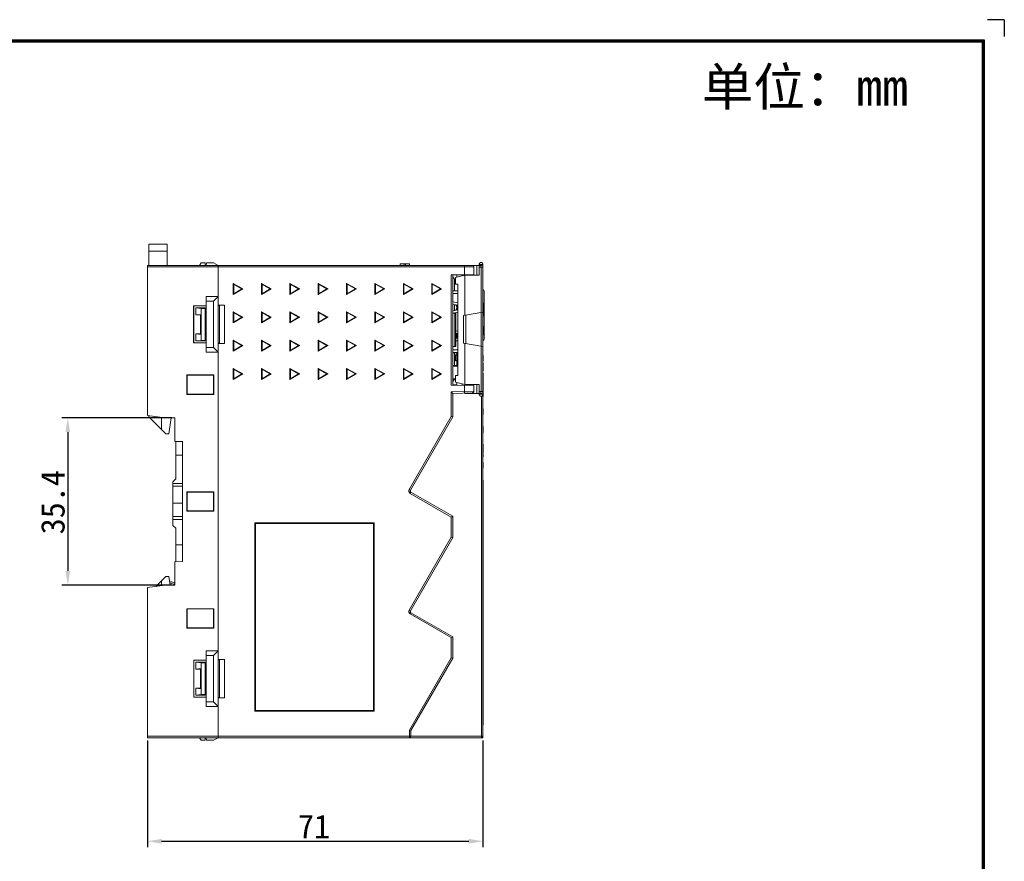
# Model space of a CAD drawing. Extents: x 0 to 427, y -346 to 299.
# Tile 42 of 42: x 219 to 427, y 121 to 299. Entities that reach past the tile are written whole.
import ezdxf
from ezdxf.enums import TextEntityAlignment as Align

# ---------------------------------------------------------------- set-up
doc = ezdxf.new("R2010")
doc.units = 0
doc.header["$LTSCALE"] = 23.1
doc.header["$MEASUREMENT"] = 0
doc.layers.get('0').update_dxf_attribs({"linetype": 'CONTINUOUS'})
doc.layers.get('Defpoints').update_dxf_attribs({"linetype": 'CONTINUOUS'})
doc.styles.get("Standard").update_dxf_attribs({"font": 'isocp3.shx', "bigfont": 'gbcbig.shx'})
doc.styles.add('文字样式①', font='txt')
doc.dimstyles.new('标准样式（宋体）', dxfattribs={"dimtxt": 5, "dimasz": 3, "dimexe": 1.25, "dimexo": 0.625, "dimtad": 1, "dimtoh": 1, "dimdsep": 46, "dimtxsty": '文字样式①', "dimcen": 0, "dimadec": 0, "dimazin": 0, "dimtfac": 1, "dimtofl": 0, "dimtmove": 0, "dimatfit": 3, "dimfxl": 0, "dimarcsym": 0})

# ---------------------------------------------------------------- blocks, each defined once
blk = doc.blocks.new('A3')
for p, q in [((653.92, 299.35), (650.38, 299.35)), ((653.92, 299.35), (653.92, 295.81)), ((231.12, 295.1), (649.67, 295.1)), ((231.35, 294.88), (649.45, 294.88)), ((231.57, 294.65), (649.22, 294.65)), ((649.22, 294.65), (649.22, 4.69)), ((649.45, 294.88), (649.45, 4.47)), ((649.67, 295.1), (649.67, 4.24))]:
    blk.add_line(p, q)
for tag, p in [('XXXE', (541.66, 30.61)), ('XXXC', (574.68, 30.61)), ('XXXA', (625.44, 30.61)), ('XXXG', (499.17, 23.61)), ('XXXK', (515.42, 22.59)), ('XXXF', (541.66, 23.61)), ('XXXD', (574.68, 23.61)), ('XXXB', (625.44, 23.61)), ('XXXM', (502.54, 6.73))]:
    blk.add_attdef(tag, text='', height=2.5).set_placement(p, align=Align.CENTER)
blk.add_attdef('XXXJ', text='', height=2.5).set_placement((504.73, 17.63), align=Align.MIDDLE_RIGHT)
blk = doc.blocks.new('*D14')
at = {"color": 0, "lineweight": -2}
for p, q in [((250.86, 215.04), (227.57, 215.04)), ((228.82, 212.04), (228.82, 182.64)), ((250.86, 179.64), (227.57, 179.64))]:
    blk.add_line(p, q, dxfattribs=at)
at = {"color": 0, "lineweight": 9}
for points in [[(228.32, 212.04), (229.32, 212.04), (228.82, 215.04)], [(228.32, 182.64), (229.32, 182.64), (228.82, 179.64)]]:
    blk.add_solid(points, dxfattribs=at)
at = {"layer": 'Defpoints', "color": 0, "lineweight": 9}
for p in [(251.48, 215.04), (228.82, 179.64), (251.48, 179.64)]:
    blk.add_point(p, dxfattribs=at)
at = {"color": 0, "lineweight": 9, "insert": (225.69, 197.2), "char_height": 5, "attachment_point": 5, "rotation": 90, "style": '文字样式①'}
blk.add_mtext('35.4', dxfattribs=at)
blk = doc.blocks.new('*D15')
at = {"color": 0, "lineweight": -2}
for p, q in [((245.68, 146.72), (245.68, 124.17)), ((316.68, 146.72), (316.68, 124.17)), ((248.68, 125.42), (313.68, 125.42))]:
    blk.add_line(p, q, dxfattribs=at)
at = {"color": 0, "lineweight": 9}
for points in [[(248.68, 125.92), (248.68, 124.92), (245.68, 125.42)], [(313.68, 125.92), (313.68, 124.92), (316.68, 125.42)]]:
    blk.add_solid(points, dxfattribs=at)
at = {"layer": 'Defpoints', "color": 0, "lineweight": 9}
for p in [(245.68, 147.34), (316.68, 147.34), (316.68, 125.42)]:
    blk.add_point(p, dxfattribs=at)
at = {"color": 0, "lineweight": 9, "insert": (280.94, 128.55), "char_height": 5, "attachment_point": 5, "style": '文字样式①'}
blk.add_mtext('71', dxfattribs=at)

msp = doc.modelspace()

# ---------------------------------------------------------------- linework, layer by layer
at = {"linetype": 'Continuous', "lineweight": 5}
for p, q in [((245.982, 251.841), (245.982, 247.341)), ((245.982, 251.841), (249.882, 251.841)), ((249.882, 250.341), (245.982, 250.341)), ((249.882, 247.341), (249.882, 251.841)), ((245.682, 215.541), (245.682, 247.341)), ((245.682, 247.341), (316.282, 247.341)), ((314.782, 247.041), (245.682, 247.041)), ((257.032, 247.841), (256.665, 247.341)), ((257.032, 247.841), (257.88, 247.841)), ((257.897, 247.341), (257.88, 247.841)), ((258.151, 247.841), (258.125, 247.341)), ((258.151, 247.841), (259.682, 247.841)), ((260.682, 247.341), (259.682, 247.841)), ((260.682, 147.341), (260.682, 247.341)), ((299.17, 247.341), (299.17, 247.641)), ((299.17, 247.641), (301.17, 247.641)), ((300.02, 247.341), (300.02, 247.641)), ((300.32, 247.341), (300.32, 247.641)), ((301.17, 247.341), (301.17, 247.641)), ((312.782, 245.343), (312.782, 247.341)), ((314.782, 245.352), (314.782, 247.041)), ((315.419, 247.341), (315.382, 245.241)), ((315.877, 245.241), (315.909, 246.941)), ((315.882, 247.341), (315.882, 247.541)), ((316.682, 247.541), (315.882, 247.541)), ((316.682, 246.941), (315.909, 246.941)), ((316.281, 237.355), (316.281, 246.941)), ((316.682, 247.541), (316.682, 147.341)), ((309.982, 245.339), (314.782, 245.352)), ((309.982, 221.989), (309.982, 245.343)), ((310.282, 245.34), (310.282, 221.983)), ((310.682, 244.091), (310.682, 241.961)), ((310.684, 244.09), (310.684, 241.961)), ((310.882, 244.741), (312.849, 245.233)), ((310.882, 243.381), (310.882, 244.741)), ((311.182, 245.345), (311.182, 244.816)), ((312.282, 245.345), (312.282, 245.091)), ((312.846, 245.232), (312.882, 245.241)), ((312.846, 245.232), (312.846, 236.75)), ((315.877, 245.241), (312.882, 245.241)), ((313.682, 245.241), (313.682, 245.349)), ((313.882, 245.349), (313.882, 245.241)), ((263.841, 241.152), (263.841, 243.53)), ((263.95, 243.341), (263.841, 243.53)), ((265.901, 242.341), (263.841, 243.53)), ((263.841, 241.152), (265.901, 242.341)), ((263.95, 241.341), (263.95, 243.341)), ((263.95, 243.341), (265.682, 242.341)), ((265.682, 242.341), (263.95, 241.341)), ((265.682, 242.341), (265.901, 242.341)), ((269.841, 241.152), (269.841, 243.53)), ((269.95, 243.341), (269.841, 243.53)), ((271.901, 242.341), (269.841, 243.53)), ((269.841, 241.152), (271.901, 242.341)), ((269.95, 241.341), (269.95, 243.341)), ((269.95, 243.341), (271.682, 242.341)), ((271.682, 242.341), (269.95, 241.341)), ((271.682, 242.341), (271.901, 242.341)), ((275.841, 241.152), (275.841, 243.53)), ((275.95, 243.341), (275.841, 243.53)), ((277.901, 242.341), (275.841, 243.53)), ((275.841, 241.152), (277.901, 242.341)), ((275.95, 241.341), (275.95, 243.341)), ((275.95, 243.341), (277.682, 242.341)), ((277.682, 242.341), (275.95, 241.341)), ((277.682, 242.341), (277.901, 242.341)), ((281.841, 241.152), (281.841, 243.53)), ((281.95, 243.341), (281.841, 243.53)), ((283.901, 242.341), (281.841, 243.53)), ((281.841, 241.152), (283.901, 242.341)), ((281.95, 241.341), (281.95, 243.341)), ((281.95, 243.341), (283.682, 242.341)), ((283.682, 242.341), (281.95, 241.341)), ((283.682, 242.341), (283.901, 242.341)), ((287.841, 241.152), (287.841, 243.53)), ((287.95, 243.341), (287.841, 243.53)), ((289.901, 242.341), (287.841, 243.53)), ((287.841, 241.152), (289.901, 242.341)), ((287.95, 241.341), (287.95, 243.341)), ((287.95, 243.341), (289.682, 242.341)), ((289.682, 242.341), (287.95, 241.341)), ((289.682, 242.341), (289.901, 242.341)), ((293.841, 241.152), (293.841, 243.53)), ((293.95, 243.341), (293.841, 243.53)), ((295.901, 242.341), (293.841, 243.53)), ((293.841, 241.152), (295.901, 242.341)), ((293.95, 241.341), (293.95, 243.341)), ((293.95, 243.341), (295.682, 242.341)), ((295.682, 242.341), (293.95, 241.341)), ((295.682, 242.341), (295.901, 242.341)), ((299.841, 241.152), (299.841, 243.53)), ((299.95, 243.341), (299.841, 243.53)), ((301.901, 242.341), (299.841, 243.53)), ((299.841, 241.152), (301.901, 242.341)), ((299.95, 241.341), (299.95, 243.341)), ((299.95, 243.341), (301.682, 242.341)), ((301.682, 242.341), (299.95, 241.341)), ((301.682, 242.341), (301.901, 242.341)), ((305.841, 241.152), (305.841, 243.53)), ((305.95, 243.341), (305.841, 243.53)), ((307.901, 242.341), (305.841, 243.53)), ((305.841, 241.152), (307.901, 242.341)), ((305.95, 241.341), (305.95, 243.341)), ((305.95, 243.341), (307.682, 242.341)), ((307.682, 242.341), (305.95, 241.341)), ((307.682, 242.341), (307.901, 242.341)), ((311.382, 241.961), (310.282, 241.961)), ((310.682, 243.702), (310.882, 243.702)), ((310.682, 243.446), (310.882, 243.446)), ((311.382, 243.363), (310.882, 243.381)), ((311.382, 224.019), (311.382, 243.363)), ((316.932, 241.791), (316.932, 231.791)), ((258.139, 239.741), (258.113, 240.741)), ((258.113, 240.741), (258.113, 238.773)), ((260.682, 240.741), (258.113, 240.741)), ((258.139, 229.941), (258.139, 239.741)), ((258.139, 239.741), (259.682, 239.741)), ((259.682, 239.741), (260.682, 240.741)), ((259.682, 239.741), (259.682, 229.941)), ((263.95, 241.341), (263.841, 241.152)), ((269.95, 241.341), (269.841, 241.152)), ((275.95, 241.341), (275.841, 241.152)), ((281.95, 241.341), (281.841, 241.152)), ((287.95, 241.341), (287.841, 241.152)), ((293.95, 241.341), (293.841, 241.152)), ((299.95, 241.341), (299.841, 241.152)), ((305.95, 241.341), (305.841, 241.152)), ((310.282, 241.361), (311.382, 241.361)), ((255.449, 238.774), (255.482, 238.741)), ((255.449, 238.773), (255.449, 230.909)), ((258.113, 238.773), (255.449, 238.773)), ((255.482, 238.741), (255.482, 230.941)), ((258.082, 238.741), (255.482, 238.741)), ((255.932, 238.341), (255.932, 236.841)), ((255.932, 238.341), (257.032, 238.219)), ((255.932, 238.341), (257.932, 238.341)), ((257.032, 238.219), (257.032, 236.964)), ((257.883, 238.219), (257.032, 238.219)), ((257.883, 238.219), (257.932, 238.341)), ((257.883, 231.464), (257.883, 238.219)), ((257.932, 238.341), (257.932, 231.341)), ((258.082, 238.741), (258.113, 238.772)), ((258.082, 230.941), (258.082, 238.741)), ((260.682, 238.911), (261.982, 238.911)), ((261.982, 238.911), (260.923, 238.854)), ((260.923, 238.854), (260.923, 230.828)), ((261.982, 230.771), (261.982, 238.911)), ((311.382, 239.427), (310.282, 239.583)), ((310.282, 239.078), (311.034, 238.972)), ((310.282, 237.744), (311.034, 237.85)), ((310.665, 239.024), (310.665, 237.798)), ((311.14, 238.502), (311.14, 238.32)), ((311.14, 238.502), (311.352, 238.472)), ((311.352, 238.35), (311.14, 238.32)), ((311.352, 238.472), (311.352, 238.35)), ((316.702, 239.405), (316.702, 236.608)), ((255.932, 236.841), (257.032, 236.964)), ((256.932, 236.841), (255.932, 236.841)), ((257.055, 236.964), (256.932, 236.841)), ((256.932, 236.841), (256.932, 232.841)), ((257.055, 236.964), (257.032, 236.964)), ((257.055, 236.964), (257.055, 232.719)), ((263.841, 235.152), (263.841, 237.53)), ((263.95, 237.341), (263.841, 237.53)), ((265.901, 236.341), (263.841, 237.53)), ((263.841, 235.152), (265.901, 236.341)), ((263.95, 235.341), (263.95, 237.341)), ((263.95, 237.341), (265.682, 236.341)), ((265.682, 236.341), (263.95, 235.341)), ((265.682, 236.341), (265.901, 236.341)), ((269.841, 235.152), (269.841, 237.53)), ((269.95, 237.341), (269.841, 237.53)), ((271.901, 236.341), (269.841, 237.53)), ((269.841, 235.152), (271.901, 236.341)), ((269.95, 235.341), (269.95, 237.341)), ((269.95, 237.341), (271.682, 236.341)), ((271.682, 236.341), (269.95, 235.341)), ((271.682, 236.341), (271.901, 236.341)), ((275.841, 235.152), (275.841, 237.53)), ((275.95, 237.341), (275.841, 237.53)), ((277.901, 236.341), (275.841, 237.53)), ((275.841, 235.152), (277.901, 236.341)), ((275.95, 235.341), (275.95, 237.341)), ((275.95, 237.341), (277.682, 236.341)), ((277.682, 236.341), (275.95, 235.341)), ((277.682, 236.341), (277.901, 236.341)), ((281.841, 235.152), (281.841, 237.53)), ((281.95, 237.341), (281.841, 237.53)), ((283.901, 236.341), (281.841, 237.53)), ((281.841, 235.152), (283.901, 236.341)), ((281.95, 235.341), (281.95, 237.341)), ((281.95, 237.341), (283.682, 236.341)), ((283.682, 236.341), (281.95, 235.341)), ((283.682, 236.341), (283.901, 236.341)), ((287.841, 235.152), (287.841, 237.53)), ((287.95, 237.341), (287.841, 237.53)), ((289.901, 236.341), (287.841, 237.53)), ((287.841, 235.152), (289.901, 236.341)), ((287.95, 235.341), (287.95, 237.341)), ((287.95, 237.341), (289.682, 236.341)), ((289.682, 236.341), (287.95, 235.341)), ((289.682, 236.341), (289.901, 236.341)), ((293.841, 235.152), (293.841, 237.53)), ((293.95, 237.341), (293.841, 237.53)), ((295.901, 236.341), (293.841, 237.53)), ((293.841, 235.152), (295.901, 236.341)), ((293.95, 235.341), (293.95, 237.341)), ((293.95, 237.341), (295.682, 236.341)), ((295.682, 236.341), (293.95, 235.341)), ((295.682, 236.341), (295.901, 236.341)), ((299.841, 235.152), (299.841, 237.53)), ((299.95, 237.341), (299.841, 237.53)), ((301.901, 236.341), (299.841, 237.53)), ((299.841, 235.152), (301.901, 236.341)), ((299.95, 235.341), (299.95, 237.341)), ((299.95, 237.341), (301.682, 236.341)), ((301.682, 236.341), (299.95, 235.341)), ((301.682, 236.341), (301.901, 236.341)), ((305.841, 235.152), (305.841, 237.53)), ((305.95, 237.341), (305.841, 237.53)), ((307.901, 236.341), (305.841, 237.53)), ((305.841, 235.152), (307.901, 236.341)), ((305.95, 235.341), (305.95, 237.341)), ((305.95, 237.341), (307.682, 236.341)), ((307.682, 236.341), (305.95, 235.341)), ((307.682, 236.341), (307.901, 236.341)), ((310.282, 237.239), (311.382, 237.395)), ((310.282, 237.191), (310.982, 237.191)), ((310.732, 230.191), (310.732, 237.191)), ((310.982, 237.191), (310.982, 230.191)), ((312.582, 236.703), (316.682, 237.426)), ((312.582, 230.879), (312.582, 236.703)), ((313.082, 236.791), (313.082, 230.791)), ((316.289, 230.226), (316.289, 237.357)), ((263.95, 235.341), (263.841, 235.152)), ((269.95, 235.341), (269.841, 235.152)), ((275.95, 235.341), (275.841, 235.152)), ((281.95, 235.341), (281.841, 235.152)), ((287.95, 235.341), (287.841, 235.152)), ((293.95, 235.341), (293.841, 235.152)), ((299.95, 235.341), (299.841, 235.152)), ((305.95, 235.341), (305.841, 235.152)), ((311.382, 233.427), (310.982, 233.484)), ((316.702, 234.44), (316.702, 232.564)), ((255.932, 232.841), (255.932, 231.341)), ((257.032, 232.719), (255.932, 232.841)), ((255.932, 232.841), (256.932, 232.841)), ((257.032, 231.464), (255.932, 231.341)), ((257.932, 231.341), (255.932, 231.341)), ((256.932, 232.841), (257.055, 232.719)), ((257.032, 232.719), (257.032, 231.464)), ((257.055, 232.719), (257.032, 232.719)), ((257.032, 231.464), (257.883, 231.464)), ((257.932, 231.341), (257.883, 231.464)), ((263.841, 229.152), (263.841, 231.53)), ((263.95, 231.341), (263.841, 231.53)), ((265.901, 230.341), (263.841, 231.53)), ((263.95, 229.341), (263.95, 231.341)), ((263.95, 231.341), (265.682, 230.341)), ((269.841, 229.152), (269.841, 231.53)), ((269.95, 231.341), (269.841, 231.53)), ((271.901, 230.341), (269.841, 231.53)), ((269.95, 229.341), (269.95, 231.341)), ((269.95, 231.341), (271.682, 230.341)), ((275.841, 229.152), (275.841, 231.53)), ((275.95, 231.341), (275.841, 231.53)), ((277.901, 230.341), (275.841, 231.53)), ((275.95, 229.341), (275.95, 231.341)), ((275.95, 231.341), (277.682, 230.341)), ((281.841, 229.152), (281.841, 231.53)), ((281.95, 231.341), (281.841, 231.53)), ((283.901, 230.341), (281.841, 231.53)), ((281.95, 229.341), (281.95, 231.341)), ((281.95, 231.341), (283.682, 230.341)), ((287.841, 229.152), (287.841, 231.53)), ((287.95, 231.341), (287.841, 231.53)), ((289.901, 230.341), (287.841, 231.53)), ((287.95, 229.341), (287.95, 231.341)), ((287.95, 231.341), (289.682, 230.341)), ((293.841, 229.152), (293.841, 231.53)), ((293.95, 231.341), (293.841, 231.53)), ((295.901, 230.341), (293.841, 231.53)), ((293.95, 229.341), (293.95, 231.341)), ((293.95, 231.341), (295.682, 230.341)), ((299.841, 229.152), (299.841, 231.53)), ((299.95, 231.341), (299.841, 231.53)), ((301.901, 230.341), (299.841, 231.53)), ((299.95, 229.341), (299.95, 231.341)), ((299.95, 231.341), (301.682, 230.341)), ((305.841, 229.152), (305.841, 231.53)), ((305.95, 231.341), (305.841, 231.53)), ((307.901, 230.341), (305.841, 231.53)), ((305.95, 229.341), (305.95, 231.341)), ((305.95, 231.341), (307.682, 230.341)), ((311.034, 232.972), (310.982, 232.979)), ((310.982, 231.843), (311.034, 231.85)), ((310.982, 231.338), (311.382, 231.395)), ((311.14, 232.32), (311.14, 232.502)), ((311.14, 232.502), (311.352, 232.472)), ((311.352, 232.35), (311.14, 232.32)), ((311.352, 232.35), (311.352, 232.472)), ((255.449, 230.908), (255.482, 230.941)), ((255.449, 230.909), (258.113, 230.909)), ((255.482, 230.941), (258.082, 230.941)), ((258.113, 230.91), (258.082, 230.941)), ((258.113, 230.909), (258.113, 228.941)), ((258.139, 229.941), (258.113, 228.941)), ((259.682, 229.941), (258.139, 229.941)), ((260.682, 228.941), (259.682, 229.941)), ((260.682, 230.771), (261.982, 230.771)), ((261.982, 230.771), (260.923, 230.828)), ((263.841, 229.152), (265.901, 230.341)), ((263.95, 229.341), (263.841, 229.152)), ((265.682, 230.341), (263.95, 229.341)), ((265.682, 230.341), (265.901, 230.341)), ((269.841, 229.152), (271.901, 230.341)), ((269.95, 229.341), (269.841, 229.152)), ((271.682, 230.341), (269.95, 229.341)), ((271.682, 230.341), (271.901, 230.341)), ((275.841, 229.152), (277.901, 230.341)), ((275.95, 229.341), (275.841, 229.152)), ((277.682, 230.341), (275.95, 229.341)), ((277.682, 230.341), (277.901, 230.341)), ((281.841, 229.152), (283.901, 230.341)), ((281.95, 229.341), (281.841, 229.152)), ((283.682, 230.341), (281.95, 229.341)), ((283.682, 230.341), (283.901, 230.341)), ((287.841, 229.152), (289.901, 230.341)), ((287.95, 229.341), (287.841, 229.152)), ((289.682, 230.341), (287.95, 229.341)), ((289.682, 230.341), (289.901, 230.341)), ((293.841, 229.152), (295.901, 230.341)), ((293.95, 229.341), (293.841, 229.152)), ((295.682, 230.341), (293.95, 229.341)), ((295.682, 230.341), (295.901, 230.341)), ((299.841, 229.152), (301.901, 230.341)), ((299.95, 229.341), (299.841, 229.152)), ((301.682, 230.341), (299.95, 229.341)), ((301.682, 230.341), (301.901, 230.341)), ((305.841, 229.152), (307.901, 230.341)), ((305.95, 229.341), (305.841, 229.152)), ((307.682, 230.341), (305.95, 229.341)), ((307.682, 230.341), (307.901, 230.341)), ((310.282, 230.191), (310.982, 230.191)), ((311.382, 229.461), (310.282, 229.461)), ((316.682, 230.156), (312.582, 230.879)), ((312.846, 230.833), (312.846, 222.15)), ((316.281, 220.641), (316.281, 230.227)), ((258.113, 228.941), (260.682, 228.941)), ((311.382, 228.861), (310.282, 228.861)), ((310.682, 228.861), (310.682, 226.141)), ((310.682, 228.245), (310.88, 228.245)), ((310.684, 228.861), (310.684, 226.141)), ((310.88, 228.245), (310.88, 228.194)), ((310.88, 227.194), (310.88, 227.143)), ((311.182, 226.141), (311.182, 228.861)), ((316.702, 228.286), (316.702, 227.096)), ((263.841, 223.152), (263.841, 225.53)), ((263.95, 225.341), (263.841, 225.53)), ((265.901, 224.341), (263.841, 225.53)), ((263.95, 223.341), (263.95, 225.341)), ((263.95, 225.341), (265.682, 224.341)), ((269.841, 223.152), (269.841, 225.53)), ((269.95, 225.341), (269.841, 225.53)), ((271.901, 224.341), (269.841, 225.53)), ((269.95, 223.341), (269.95, 225.341)), ((269.95, 225.341), (271.682, 224.341)), ((275.841, 223.152), (275.841, 225.53)), ((275.95, 225.341), (275.841, 225.53)), ((277.901, 224.341), (275.841, 225.53)), ((275.95, 223.341), (275.95, 225.341)), ((275.95, 225.341), (277.682, 224.341)), ((281.841, 223.152), (281.841, 225.53)), ((281.95, 225.341), (281.841, 225.53)), ((283.901, 224.341), (281.841, 225.53)), ((281.95, 223.341), (281.95, 225.341)), ((281.95, 225.341), (283.682, 224.341)), ((287.841, 223.152), (287.841, 225.53)), ((287.95, 225.341), (287.841, 225.53)), ((289.901, 224.341), (287.841, 225.53)), ((287.95, 223.341), (287.95, 225.341)), ((287.95, 225.341), (289.682, 224.341)), ((293.841, 223.152), (293.841, 225.53)), ((293.95, 225.341), (293.841, 225.53)), ((295.901, 224.341), (293.841, 225.53)), ((293.95, 223.341), (293.95, 225.341)), ((293.95, 225.341), (295.682, 224.341)), ((299.841, 223.152), (299.841, 225.53)), ((299.95, 225.341), (299.841, 225.53)), ((301.901, 224.341), (299.841, 225.53)), ((299.95, 223.341), (299.95, 225.341)), ((299.95, 225.341), (301.682, 224.341)), ((305.841, 223.152), (305.841, 225.53)), ((305.95, 225.341), (305.841, 225.53)), ((307.901, 224.341), (305.841, 225.53)), ((305.95, 223.341), (305.95, 225.341)), ((305.95, 225.341), (307.682, 224.341)), ((311.382, 226.141), (310.282, 226.141)), ((311.382, 225.991), (310.282, 225.991)), ((310.88, 227.143), (310.682, 227.143)), ((316.682, 226.729), (316.712, 226.729)), ((316.682, 226.587), (316.712, 226.587)), ((316.682, 226.487), (316.712, 226.487)), ((316.682, 226.193), (316.712, 226.193)), ((316.682, 225.583), (316.712, 225.583)), ((316.682, 225.298), (316.712, 225.298)), ((316.682, 225.194), (316.712, 225.194)), ((316.702, 226.729), (316.702, 225.583)), ((316.702, 225.583), (316.702, 225.043)), ((316.712, 226.729), (316.712, 225.043)), ((254.019, 224.154), (254.019, 220.028)), ((254.082, 224.091), (254.019, 224.154)), ((259.745, 224.154), (254.019, 224.154)), ((254.082, 224.091), (254.082, 220.091)), ((259.682, 224.091), (254.082, 224.091)), ((259.745, 224.154), (259.682, 224.091)), ((259.682, 224.091), (259.682, 220.091)), ((259.745, 220.028), (259.745, 224.154)), ((263.841, 223.152), (265.901, 224.341)), ((263.95, 223.341), (263.841, 223.152)), ((265.682, 224.341), (263.95, 223.341)), ((265.682, 224.341), (265.901, 224.341)), ((269.841, 223.152), (271.901, 224.341)), ((269.95, 223.341), (269.841, 223.152)), ((271.682, 224.341), (269.95, 223.341)), ((271.682, 224.341), (271.901, 224.341)), ((275.841, 223.152), (277.901, 224.341)), ((275.95, 223.341), (275.841, 223.152)), ((277.682, 224.341), (275.95, 223.341)), ((277.682, 224.341), (277.901, 224.341)), ((281.841, 223.152), (283.901, 224.341)), ((281.95, 223.341), (281.841, 223.152)), ((283.682, 224.341), (281.95, 223.341)), ((283.682, 224.341), (283.901, 224.341)), ((287.841, 223.152), (289.901, 224.341)), ((287.95, 223.341), (287.841, 223.152)), ((289.682, 224.341), (287.95, 223.341)), ((289.682, 224.341), (289.901, 224.341)), ((293.841, 223.152), (295.901, 224.341)), ((293.95, 223.341), (293.841, 223.152)), ((295.682, 224.341), (293.95, 223.341)), ((295.682, 224.341), (295.901, 224.341)), ((299.841, 223.152), (301.901, 224.341)), ((299.95, 223.341), (299.841, 223.152)), ((301.682, 224.341), (299.95, 223.341)), ((301.682, 224.341), (301.901, 224.341)), ((305.841, 223.152), (307.901, 224.341)), ((305.95, 223.341), (305.841, 223.152)), ((307.682, 224.341), (305.95, 223.341)), ((307.682, 224.341), (307.901, 224.341)), ((310.882, 223.372), (310.282, 223.338)), ((310.282, 223.187), (310.882, 223.221)), ((311.382, 224.019), (310.882, 224.001)), ((310.882, 224.001), (310.882, 222.641)), ((316.682, 225.043), (316.712, 225.043)), ((316.712, 223.79), (316.682, 223.79)), ((316.682, 223.095), (316.712, 223.095)), ((316.702, 224.512), (316.702, 222.314)), ((316.712, 223.79), (316.712, 222.758)), ((309.982, 221.989), (314.782, 221.905)), ((312.882, 222.141), (310.882, 222.641)), ((311.182, 221.968), (311.182, 222.566)), ((312.282, 222.291), (312.282, 221.949)), ((312.782, 220.629), (312.782, 221.94)), ((312.882, 222.141), (315.877, 222.141)), ((313.682, 221.924), (313.682, 222.141)), ((313.882, 222.141), (313.882, 221.921)), ((314.782, 221.905), (314.782, 220.688)), ((315.415, 220.241), (315.382, 222.141)), ((315.905, 220.641), (315.877, 222.141)), ((316.682, 222.828), (316.712, 222.828)), ((316.682, 222.756), (316.712, 222.756)), ((316.682, 222.572), (316.712, 222.572)), ((316.682, 222.5), (316.712, 222.5)), ((316.682, 222.314), (316.712, 222.314)), ((316.702, 222.314), (316.702, 220.737)), ((316.712, 222.756), (316.712, 222.314)), ((254.082, 220.091), (254.019, 220.028)), ((254.019, 220.028), (259.745, 220.028)), ((259.682, 220.091), (254.082, 220.091)), ((259.745, 220.028), (259.682, 220.091)), ((312.782, 220.629), (309.982, 220.531)), ((309.982, 215.321), (309.982, 220.531)), ((309.982, 220.531), (310.282, 220.241)), ((314.493, 220.388), (310.282, 220.241)), ((310.282, 220.241), (310.282, 215.241)), ((314.782, 220.688), (312.782, 220.629)), ((312.793, 220.329), (312.782, 220.629)), ((312.882, 220.332), (312.882, 220.241)), ((312.882, 220.241), (316.282, 220.241)), ((313.882, 220.367), (313.882, 220.241)), ((315.882, 220.041), (315.882, 220.241)), ((315.882, 220.041), (316.682, 220.041)), ((315.905, 220.641), (316.682, 220.641)), ((316.387, 147.641), (316.387, 219.658)), ((316.702, 220.737), (316.702, 219.548)), ((310.302, 218.314), (310.302, 216.838)), ((316.702, 216.983), (316.702, 215.753)), ((249.39, 215.078), (245.682, 215.541)), ((245.982, 215.504), (245.982, 215.241)), ((249.582, 211.641), (245.982, 215.241)), ((248.682, 215.166), (248.682, 212.541)), ((251.482, 215.041), (249.39, 215.078)), ((250.721, 215.054), (250.182, 211.641)), ((250.719, 215.041), (251.482, 215.041)), ((251.482, 210.083), (251.482, 215.041)), ((309.982, 215.321), (301.072, 199.888)), ((310.282, 215.241), (301.331, 199.738)), ((310.282, 215.241), (309.982, 215.321)), ((316.702, 213.209), (316.702, 211.979)), ((249.582, 211.641), (250.182, 211.641)), ((253.082, 210.041), (251.482, 210.083)), ((251.682, 210.078), (251.682, 202.141)), ((253.082, 184.641), (253.082, 210.041)), ((316.702, 209.482), (316.702, 207.834)), ((253.082, 207.191), (251.682, 207.191)), ((316.702, 207.84), (316.702, 207.68)), ((316.702, 207.464), (316.702, 206.774)), ((316.702, 205.64), (316.702, 204.43)), ((251.082, 201.541), (251.682, 202.141)), ((251.082, 192.291), (251.082, 201.541)), ((251.082, 201.171), (253.082, 201.171)), ((253.082, 200.58), (251.082, 200.58)), ((316.702, 201.866), (316.702, 196.881)), ((254.019, 199.404), (254.019, 195.278)), ((254.019, 199.404), (254.082, 199.341)), ((259.745, 199.404), (254.019, 199.404)), ((254.082, 199.341), (254.082, 195.341)), ((259.682, 199.341), (254.082, 199.341)), ((259.745, 199.404), (259.682, 199.341)), ((259.682, 195.341), (259.682, 199.341)), ((259.745, 195.278), (259.745, 199.404)), ((301.072, 199.888), (301.331, 199.738)), ((301.441, 199.328), (301.291, 199.068)), ((301.291, 199.068), (309.982, 194.051)), ((301.441, 199.328), (310.282, 194.224)), ((253.082, 197.018), (251.082, 197.018)), ((316.702, 196.881), (316.702, 194.317)), ((251.082, 194.169), (253.082, 194.169)), ((254.019, 195.278), (254.082, 195.341)), ((254.019, 195.278), (259.745, 195.278)), ((254.082, 195.341), (259.682, 195.341)), ((259.682, 195.341), (259.745, 195.278)), ((310.282, 194.224), (309.982, 194.051)), ((309.982, 189.804), (309.982, 194.051)), ((310.282, 194.224), (310.282, 189.724)), ((316.702, 194.317), (316.702, 192.616)), ((253.082, 193.534), (251.082, 193.534)), ((251.682, 191.691), (251.082, 192.291)), ((268.407, 152.938), (268.407, 192.817)), ((268.546, 192.678), (268.407, 192.817)), ((268.407, 192.817), (293.686, 192.817)), ((268.546, 153.078), (268.546, 192.678)), ((268.546, 192.678), (293.546, 192.678)), ((293.546, 192.678), (293.686, 192.817)), ((293.546, 192.678), (293.546, 153.078)), ((293.686, 192.817), (293.686, 152.938)), ((310.302, 193.116), (310.302, 191.777)), ((316.702, 192.616), (316.702, 189.333)), ((251.682, 184.604), (251.682, 191.691)), ((309.982, 189.804), (301.072, 174.371)), ((310.282, 189.724), (301.331, 174.221)), ((309.982, 189.804), (310.282, 189.724)), ((253.082, 188.191), (251.682, 188.191)), ((316.702, 189.333), (316.702, 186.768)), ((316.702, 186.768), (316.702, 181.784)), ((251.482, 184.599), (253.082, 184.641)), ((251.482, 179.641), (251.482, 184.599)), ((247.454, 179.363), (249.582, 181.491)), ((250.182, 181.491), (249.582, 181.491)), ((250.182, 181.491), (250.512, 179.624)), ((316.702, 181.784), (316.702, 179.115)), ((245.682, 179.141), (249.39, 179.605)), ((248.682, 179.516), (248.682, 180.591)), ((249.39, 179.605), (251.482, 179.641)), ((251.482, 179.641), (250.509, 179.641)), ((245.682, 147.341), (245.682, 179.141)), ((316.702, 179.115), (316.702, 175.75)), ((316.702, 175.728), (316.702, 173.692)), ((254.019, 174.654), (254.019, 170.528)), ((254.082, 174.591), (254.019, 174.654)), ((259.745, 174.654), (254.019, 174.654)), ((254.082, 174.591), (254.082, 170.591)), ((259.682, 174.591), (254.082, 174.591)), ((259.745, 174.654), (259.682, 174.591)), ((259.682, 174.591), (259.682, 170.591)), ((259.745, 170.528), (259.745, 174.654)), ((301.072, 174.371), (301.331, 174.221)), ((301.441, 173.811), (301.291, 173.551)), ((301.291, 173.551), (309.982, 168.534)), ((301.441, 173.811), (310.282, 168.707)), ((316.702, 173.692), (316.702, 171.756)), ((316.702, 171.756), (316.702, 170.36)), ((254.082, 170.591), (254.019, 170.528)), ((254.019, 170.528), (259.745, 170.528)), ((254.082, 170.591), (259.682, 170.591)), ((259.682, 170.591), (259.745, 170.528)), ((316.702, 170.338), (316.702, 169.899)), ((316.702, 169.899), (316.702, 167.963)), ((309.982, 168.534), (310.282, 168.707)), ((309.982, 164.287), (309.982, 168.534)), ((310.282, 168.707), (310.282, 164.207)), ((310.302, 167.64), (310.302, 166.3)), ((316.702, 167.963), (316.702, 166.106)), ((258.082, 165.741), (258.082, 153.941)), ((260.682, 165.741), (258.082, 165.741)), ((258.082, 164.741), (259.682, 164.741)), ((259.682, 164.741), (260.682, 165.741)), ((259.682, 164.741), (259.682, 154.941)), ((316.702, 166.106), (316.702, 161.347)), ((255.482, 163.741), (255.482, 155.941)), ((258.082, 163.741), (255.482, 163.741)), ((255.932, 163.341), (255.932, 161.841)), ((255.932, 163.341), (257.932, 163.341)), ((255.932, 163.341), (257.032, 163.219)), ((257.032, 163.219), (257.032, 161.964)), ((257.883, 163.219), (257.032, 163.219)), ((257.883, 163.219), (257.932, 163.341)), ((257.883, 156.464), (257.883, 163.219)), ((257.932, 163.341), (257.932, 156.341)), ((260.682, 163.911), (261.982, 163.911)), ((261.982, 163.911), (260.923, 163.854)), ((260.923, 163.854), (260.923, 155.828)), ((261.982, 155.771), (261.982, 163.911)), ((309.982, 164.287), (301.111, 148.921)), ((310.282, 164.207), (301.411, 148.841)), ((309.982, 164.287), (310.282, 164.207)), ((255.932, 161.841), (257.032, 161.964)), ((256.932, 161.841), (255.932, 161.841)), ((257.055, 161.964), (256.932, 161.841)), ((256.932, 161.841), (256.932, 157.841)), ((257.055, 161.964), (257.032, 161.964)), ((257.055, 161.964), (257.055, 157.719)), ((316.702, 161.347), (316.702, 159.881)), ((316.702, 159.871), (316.702, 159.843)), ((316.702, 159.843), (316.702, 158.837)), ((316.702, 158.837), (316.702, 158.135)), ((255.932, 157.841), (255.932, 156.341)), ((257.032, 157.719), (255.932, 157.841)), ((255.932, 157.841), (256.932, 157.841)), ((257.032, 156.464), (255.932, 156.341)), ((257.932, 156.341), (255.932, 156.341)), ((256.932, 157.841), (257.055, 157.719)), ((257.032, 157.719), (257.032, 156.464)), ((257.055, 157.719), (257.032, 157.719)), ((257.032, 156.464), (257.883, 156.464)), ((257.932, 156.341), (257.883, 156.464)), ((316.702, 158.135), (316.702, 158.013)), ((316.702, 158.013), (316.702, 156.547)), ((316.702, 156.54), (316.702, 156.494)), ((316.702, 156.494), (316.702, 150.064)), ((255.482, 155.941), (258.082, 155.941)), ((259.682, 154.941), (258.082, 154.941)), ((260.682, 153.941), (259.682, 154.941)), ((260.682, 155.771), (261.982, 155.771)), ((261.982, 155.771), (260.923, 155.828)), ((258.082, 153.941), (260.682, 153.941)), ((268.546, 153.078), (268.407, 152.938)), ((293.686, 152.938), (268.407, 152.938)), ((293.546, 153.078), (268.546, 153.078)), ((293.546, 153.078), (293.686, 152.938)), ((301.411, 148.841), (301.111, 148.921)), ((301.111, 147.341), (301.111, 148.921)), ((301.411, 148.841), (301.411, 147.641)), ((245.682, 147.641), (316.682, 147.641)), ((245.682, 147.341), (316.682, 147.341)), ((256.665, 147.341), (257.032, 146.841)), ((257.88, 146.841), (257.032, 146.841)), ((257.88, 146.841), (257.897, 147.341)), ((258.125, 147.341), (258.151, 146.841)), ((259.682, 146.841), (258.151, 146.841)), ((260.682, 147.341), (259.682, 146.841))]:
    msp.add_line(p, q, dxfattribs=at)
for points, const_width in [([(310.282, 241.987), (311.382, 241.987)], 0.181), ([(311.382, 228.835), (310.282, 228.835)], 0.181), ([(311.113, 228.514), (310.682, 228.514)], 0.151), ([(310.88, 228.194), (310.88, 227.194)], 0.151), ([(311.182, 228.194), (310.88, 228.194)], 0.151), ([(310.88, 227.194), (311.182, 227.194)], 0.151), ([(310.288, 222.088), (311.113, 222.088)], 0.151)]:
    msp.add_lwpolyline(points, dxfattribs=dict(at, const_width=const_width))
msp.add_lwpolyline([(314.493, 220.388), (314.582, 220.405), (314.659, 220.446), (314.719, 220.504), (314.759, 220.572), (314.779, 220.644), (314.782, 220.688)], dxfattribs=at)
for centre, radius, start, end in [((314.482, 247.041), 0.3, 0, 90), ((316.282, 247.541), 0.4, 0, 180), ((316.282, 246.941), 0.4, 0, 90), ((309.684, 244.09), 1.001, 359.99027, 53.25382), ((309.682, 244.091), 1, 0, 52.38426), ((316.432, 241.791), 0.5, 0, 59.99753), ((260.436, 248.345), 9.503, 271.48129, 271.97641), ((260.485, 247.073), 8.231, 271.9452, 273.05291), ((316.432, 231.791), 0.5, 300.0026, 0), ((309.684, 223.541), 1, 306.73465, 340.47084), ((309.682, 223.541), 1, 307.61574, 340.2195), ((316.282, 220.041), 0.4, 180, 0), ((316.282, 220.641), 0.4, 270, 0), ((301.591, 199.588), 0.6, 150, 240), ((301.591, 199.588), 0.3, 150, 240), ((250.657, 179.333), 1, 59.65417, 105.34329), ((250.657, 179.333), 0.7, 59.65417, 107.6228), ((252.132, 181.852), 2.22, 239.65417, 252.91224), ((252.132, 181.852), 1.92, 239.65417, 249.76914), ((301.591, 174.071), 0.6, 150, 240), ((301.591, 174.071), 0.3, 150, 240), ((301.111, 147.641), 0.3, 270, 0), ((316.382, 147.641), 0.3, 270, 0)]:
    msp.add_arc(centre, radius, start, end, dxfattribs=at)
for centre, start_param, end_param in [((310.786, 238.502), -1.5707963, -0.0994208), ((310.786, 238.32), -3.0421718, -1.5707963), ((310.999, 238.472), -1.5707963, -0.0994208), ((310.999, 238.35), -3.0421718, -1.5707963), ((310.786, 232.502), -1.5707963, -0.5871487), ((310.786, 232.32), -2.5548574, -1.5707963), ((310.999, 232.472), -1.5707963, -0.0994208), ((310.999, 232.35), -3.0421718, -1.5707963)]:
    msp.add_ellipse(centre, major_axis=(0, 0.503), ratio=0.7035801, start_param=start_param, end_param=end_param, dxfattribs=at)
for points, knots in [([(315.909, 246.941), (315.91, 246.993), (315.906, 247.09), (315.884, 247.203), (315.857, 247.274), (315.835, 247.311), (315.811, 247.335), (315.791, 247.341), (315.782, 247.341)], [0, 0, 0, 0, 0.3546681, 0.6544703, 0.772783, 0.8675054, 0.9406449, 1, 1, 1, 1]), ([(316.275, 246.941), (316.275, 246.967), (316.275, 247.018), (316.276, 247.092), (316.276, 247.161), (316.277, 247.221), (316.278, 247.264), (316.279, 247.293), (316.279, 247.31), (316.28, 247.323), (316.28, 247.333), (316.282, 247.337), (316.281, 247.341), (316.282, 247.341)], [0, 0, 0, 0, 0.1951396, 0.3831242, 0.5560998, 0.7076225, 0.8319601, 0.8823362, 0.9242065, 0.9571299, 0.9807744, 0.9950422, 1, 1, 1, 1]), ([(260.923, 230.828), (260.904, 230.829), (260.824, 230.833), (260.743, 230.836), (260.682, 230.838)], [0, 0, 0, 0, 0.2393308, 1, 1, 1, 1]), ([(315.778, 220.241), (315.787, 220.241), (315.807, 220.248), (315.831, 220.271), (315.853, 220.308), (315.88, 220.379), (315.902, 220.492), (315.906, 220.589), (315.905, 220.641)], [0, 0, 0, 0, 0.0593691, 0.1325242, 0.2272571, 0.3456095, 0.6454309, 1, 1, 1, 1]), ([(316.282, 220.241), (316.281, 220.241), (316.282, 220.245), (316.28, 220.249), (316.28, 220.26), (316.279, 220.272), (316.279, 220.289), (316.278, 220.318), (316.277, 220.362), (316.276, 220.421), (316.276, 220.49), (316.275, 220.564), (316.275, 220.615), (316.275, 220.641)], [0, 0, 0, 0, 0.0049566, 0.0192227, 0.0428655, 0.0757877, 0.1176573, 0.168033, 0.2923705, 0.443894, 0.6168712, 0.804858, 1, 1, 1, 1]), ([(260.923, 155.828), (260.904, 155.829), (260.824, 155.833), (260.743, 155.836), (260.682, 155.838)], [0, 0, 0, 0, 0.2384617, 1, 1, 1, 1]), ([(316.382, 147.341), (316.384, 147.341), (316.382, 147.353), (316.385, 147.366), (316.385, 147.396), (316.386, 147.431), (316.386, 147.477), (316.387, 147.547), (316.387, 147.603), (316.387, 147.641)], [0, 0, 0, 0, 0.0195599, 0.0764745, 0.1689689, 0.2932174, 0.4446258, 0.6175034, 1, 1, 1, 1])]:
    msp.add_open_spline(points, degree=3, knots=knots, dxfattribs=at)
for points in [[(260.682, 163.844), (260.709, 163.845), (260.737, 163.846), (260.764, 163.847)], [(260.764, 163.847), (260.817, 163.849), (260.87, 163.851), (260.923, 163.854)]]:
    msp.add_open_spline(points, degree=3, dxfattribs=at)

# ---------------------------------------------------------------- block references
msp.add_blockref('A3', (-226.878, 0))

# ---------------------------------------------------------------- texts
at = {"insert": (363.011, 289.126), "char_height": 8, "attachment_point": 1}
msp.add_mtext('{\\fSimSun|b0|i0|c134|p2;单位：mm}', dxfattribs=at)

# ---------------------------------------------------------------- dimensions: what is measured, and where the dimension line sits
at = {"lineweight": 9}
dim = msp.add_linear_dim(base=(228.815, 179.641), p1=(251.482, 215.041), p2=(251.482, 179.641), angle=90, dimstyle='标准样式（宋体）', dxfattribs=at)
dim.commit()
dim.dimension.update_dxf_attribs({"geometry": '*D14', "text_midpoint": (228.815, 197.196), "dimtype": 160})
dim = msp.add_linear_dim(base=(316.682, 125.421), p1=(245.682, 147.341), p2=(316.682, 147.341), dimstyle='标准样式（宋体）', dxfattribs=at)
dim.commit()
dim.dimension.update_dxf_attribs({"geometry": '*D15', "text_midpoint": (280.936, 125.421), "dimtype": 160})

doc.saveas('drawing.dxf')
